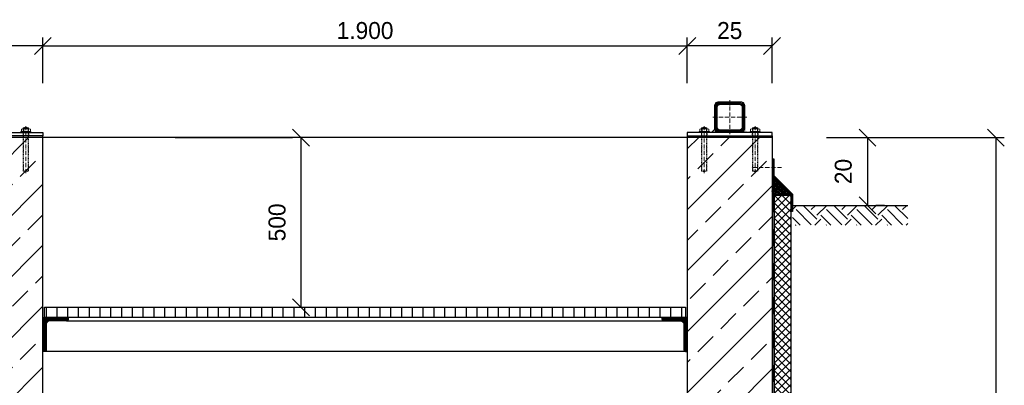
# Model space of a CAD drawing. Header units: millimetres. Extents: x -61498 to 746175, y -1322 to 24596.
# Tile 21 of 37: x 29349 to 32252, y 5777 to 6854. Entities that reach past the tile are written whole.
import ezdxf

# ---------------------------------------------------------------- set-up
doc = ezdxf.new("R2010")
doc.units = ezdxf.units.MM
doc.linetypes.add('ACAD_ISO10W100', pattern=[18, 12, -3, 0, -3])
doc.linetypes.add('JIS_02_1.0', pattern=[2, 1, -1])
doc.layers.add('Bemaßung', color=7, linetype='Continuous', lineweight=9)
doc.dimstyles.new('DIN', dxfattribs={"dimtxt": 2.5, "dimasz": 2.5, "dimexe": 1.25, "dimexo": 0.625, "dimtad": 1, "dimtih": 1, "dimdec": 4, "dimdsep": 46, "dimlunit": 6, "dimtxsty": 'Standard', "dimcen": 2.5, "dimadec": 0, "dimazin": 0, "dimtfac": 1, "dimtdec": 4, "dimtmove": 0, "dimatfit": 3, "dimfxl": 0, "dimtvp": 1, "dimtolj": 1, "dimtzin": 0, "dimarcsym": 0})

# ---------------------------------------------------------------- blocks, each defined once
blk = doc.blocks.new('_Oblique')
at = {"color": 0, "linetype": 'ByBlock', "lineweight": -2}
blk.add_line((-0.5, -0.5), (0.5, 0.5), dxfattribs=at)
blk = doc.blocks.new('*D89')
at = {"layer": 'Bemaßung', "color": 0, "lineweight": -2, "transparency": 16777216}
for p, q in [((31817.6, 6507.2), (32252.2, 6507.2)), ((32227.2, 6507.2), (32227.2, 4707.2)), ((31817.6, 4707.2), (32252.2, 4707.2))]:
    blk.add_line(p, q, dxfattribs=at)
at = {"layer": 'DEFPOINTS', "color": 0, "transparency": 16777216}
for p in [(31317.6, 6507.2), (31317.6, 4707.2), (32227.2, 4707.2)]:
    blk.add_point(p, dxfattribs=at)
at = {"layer": 'Bemaßung', "color": 0, "lineweight": -2, "transparency": 16777216, "xscale": 50, "yscale": 50, "zscale": 50}
for p, rotation in [((32227.2, 6507.2), 90), ((32227.2, 4707.2), 270)]:
    blk.add_blockref('_Oblique', p, dxfattribs=dict(at, rotation=rotation))
at = {"layer": 'Bemaßung', "color": 0, "transparency": 16777216, "insert": (32151.5, 5607.2), "char_height": 50, "attachment_point": 5, "rotation": 90}
blk.add_mtext('\\A1;1.80', dxfattribs=at)
blk = doc.blocks.new('*D90')
at = {"layer": 'Bemaßung', "color": 0, "lineweight": -2, "transparency": 16777216}
for p, q in [((31727.6, 6507.2), (31873.9, 6507.2)), ((31848.9, 6507.2), (31848.9, 6307.2)), ((31898.6, 6307.2), (31873.9, 6307.2))]:
    blk.add_line(p, q, dxfattribs=at)
at = {"layer": 'DEFPOINTS', "color": 0, "transparency": 16777216}
for p in [(31567.6, 6507.2), (31738.6, 6307.2), (31848.9, 6307.2)]:
    blk.add_point(p, dxfattribs=at)
at = {"layer": 'Bemaßung', "color": 0, "lineweight": -2, "transparency": 16777216, "xscale": 50, "yscale": 50, "zscale": 50}
for p, rotation in [((31848.9, 6507.2), 90), ((31848.9, 6307.2), 270)]:
    blk.add_blockref('_Oblique', p, dxfattribs=dict(at, rotation=rotation))
at = {"layer": 'Bemaßung', "color": 0, "transparency": 16777216, "insert": (31777.6, 6407.2), "char_height": 50, "attachment_point": 5, "rotation": 90}
blk.add_mtext('\\A1;20', dxfattribs=at)
blk = doc.blocks.new('*D127')
at = {"layer": 'Bemaßung', "color": 0, "lineweight": -2, "transparency": 16777216}
for p, q in [((29807.6, 6507.2), (30153.6, 6507.2)), ((30178.6, 6507.2), (30178.6, 6007.2)), ((29807.6, 6007.2), (30153.6, 6007.2))]:
    blk.add_line(p, q, dxfattribs=at)
at = {"layer": 'DEFPOINTS', "color": 0, "transparency": 16777216}
for p in [(30207.6, 6507.2), (30178.6, 6007.2), (30207.6, 6007.2)]:
    blk.add_point(p, dxfattribs=at)
at = {"layer": 'Bemaßung', "color": 0, "lineweight": -2, "transparency": 16777216, "xscale": 50, "yscale": 50, "zscale": 50}
for p, rotation in [((30178.6, 6507.2), 90), ((30178.6, 6007.2), 270)]:
    blk.add_blockref('_Oblique', p, dxfattribs=dict(at, rotation=rotation))
at = {"layer": 'Bemaßung', "color": 0, "transparency": 16777216, "insert": (30108.3, 6257.2), "char_height": 50, "attachment_point": 5, "rotation": 90}
blk.add_mtext('\\A1;500', dxfattribs=at)
blk = doc.blocks.new('*D251')
at = {"layer": 'Bemaßung', "color": 0, "lineweight": -2, "transparency": 16777216}
for p, q in [((29167.6, 6667.2), (29167.6, 6802.1)), ((29417.6, 6667.2), (29417.6, 6802.1)), ((29417.6, 6777.1), (29167.6, 6777.1))]:
    blk.add_line(p, q, dxfattribs=at)
at = {"layer": 'DEFPOINTS', "color": 0, "transparency": 16777216}
for p in [(29167.6, 6777.1), (29167.6, 6507.2), (29417.6, 6507.2)]:
    blk.add_point(p, dxfattribs=at)
at = {"layer": 'Bemaßung', "color": 0, "lineweight": -2, "transparency": 16777216, "xscale": 50, "yscale": 50, "zscale": 50, "rotation": 180}
blk.add_blockref('_Oblique', (29167.6, 6777.1), dxfattribs=at)
at = {"layer": 'Bemaßung', "color": 0, "lineweight": -2, "transparency": 16777216, "xscale": 50, "yscale": 50, "zscale": 50}
blk.add_blockref('_Oblique', (29417.6, 6777.1), dxfattribs=at)
at = {"layer": 'Bemaßung', "color": 0, "transparency": 16777216, "insert": (29292.6, 6822.1), "char_height": 50, "attachment_point": 5}
blk.add_mtext('\\A1;25', dxfattribs=at)
blk = doc.blocks.new('*D252')
at = {"layer": 'Bemaßung', "color": 0, "lineweight": -2, "transparency": 16777216}
for p, q in [((31317.6, 6667.2), (31317.6, 6802.1)), ((31567.6, 6667.2), (31567.6, 6802.1)), ((31567.6, 6777.1), (31317.6, 6777.1))]:
    blk.add_line(p, q, dxfattribs=at)
at = {"layer": 'DEFPOINTS', "color": 0, "transparency": 16777216}
for p in [(31317.6, 6777.1), (31317.6, 6507.2), (31567.6, 6507.2)]:
    blk.add_point(p, dxfattribs=at)
at = {"layer": 'Bemaßung', "color": 0, "lineweight": -2, "transparency": 16777216, "xscale": 50, "yscale": 50, "zscale": 50, "rotation": 180}
blk.add_blockref('_Oblique', (31317.6, 6777.1), dxfattribs=at)
at = {"layer": 'Bemaßung', "color": 0, "lineweight": -2, "transparency": 16777216, "xscale": 50, "yscale": 50, "zscale": 50}
blk.add_blockref('_Oblique', (31567.6, 6777.1), dxfattribs=at)
at = {"layer": 'Bemaßung', "color": 0, "transparency": 16777216, "insert": (31442.6, 6822.1), "char_height": 50, "attachment_point": 5}
blk.add_mtext('\\A1;25', dxfattribs=at)
blk = doc.blocks.new('*D253')
at = {"layer": 'Bemaßung', "color": 0, "lineweight": -2, "transparency": 16777216}
for p, q in [((29417.6, 6667.2), (29417.6, 6802.1)), ((31317.6, 6667.2), (31317.6, 6802.1)), ((29417.6, 6777.1), (31317.6, 6777.1))]:
    blk.add_line(p, q, dxfattribs=at)
at = {"layer": 'DEFPOINTS', "color": 0, "transparency": 16777216}
for p in [(31317.6, 6777.1), (29417.6, 6507.2), (31317.6, 6507.2)]:
    blk.add_point(p, dxfattribs=at)
at = {"layer": 'Bemaßung', "color": 0, "lineweight": -2, "transparency": 16777216, "xscale": 50, "yscale": 50, "zscale": 50, "rotation": 180}
blk.add_blockref('_Oblique', (29417.6, 6777.1), dxfattribs=at)
at = {"layer": 'Bemaßung', "color": 0, "lineweight": -2, "transparency": 16777216, "xscale": 50, "yscale": 50, "zscale": 50}
blk.add_blockref('_Oblique', (31317.6, 6777.1), dxfattribs=at)
at = {"layer": 'Bemaßung', "color": 0, "transparency": 16777216, "insert": (30367.6, 6822.1), "char_height": 50, "attachment_point": 5}
blk.add_mtext('\\A1;1.900', dxfattribs=at)

msp = doc.modelspace()

# ---------------------------------------------------------------- hatches: boundary and pattern name
at = {"lineweight": 5}
h = msp.add_hatch(dxfattribs=at)
h.set_pattern_fill('ANSI31', color=0)
h.set_pattern_definition([(45, (-128105.7635, 45837.7486), (-2.24506403, 2.24506403), [])])
edge = h.paths.add_edge_path()
edge.add_line((31475.61511, 6612.15574), (31409.61511, 6612.15574))
edge.add_arc((31409.61511, 6600.15574), 12, 90, 180)
edge.add_line((31397.61511, 6600.15574), (31397.61511, 6534.15574))
edge.add_arc((31409.61511, 6534.15574), 12, 180, 270)
edge.add_line((31409.61511, 6522.15574), (31475.61511, 6522.15574))
edge.add_arc((31475.61511, 6534.15574), 12, 270, 360)
edge.add_line((31487.61511, 6534.15574), (31487.61511, 6600.15574))
edge.add_arc((31475.61511, 6600.15574), 12, 0, 90)
edge = h.paths.add_edge_path(flags=16)
edge.add_arc((31471.61511, 6538.15574), 8, 270, 360)
edge.add_line((31479.61511, 6538.15574), (31479.61511, 6596.15574))
edge.add_arc((31471.61511, 6596.15574), 8, 0, 90)
edge.add_line((31471.61511, 6604.15574), (31413.61511, 6604.15574))
edge.add_arc((31413.61511, 6596.15574), 8, 90, 180)
edge.add_line((31405.61511, 6596.15574), (31405.61511, 6538.15574))
edge.add_arc((31413.61511, 6538.15574), 8, 180, 270)
edge.add_line((31413.61511, 6530.15574), (31471.61511, 6530.15574))
at = {"lineweight": 0}
h = msp.add_hatch(dxfattribs=at)
h.set_pattern_fill('ANSI33', color=256, scale=20)
h.set_pattern_definition([(45, (17474.13, 5382.16), (-89.8026, 89.8026), []), (45, (17563.94, 5382.16), (-89.8026, 89.8026), [63.5, -31.75])])
h.paths.add_polyline_path([(31567.61511, 6507.15574), (31317.61511, 6507.15574), (31317.61511, 4707.15574), (30642.61511, 4707.15574), (30642.61511, 4507.15574), (30092.61511, 4507.15574), (30092.61511, 4707.15574), (29417.61511, 4707.15574), (29417.61511, 6507.15574), (29167.61511, 6507.15574), (29167.61511, 4257.15574), (31567.61511, 4257.15574)])
h = msp.add_hatch(color=0)
h.dxf.hatch_style = 1
h.paths.add_polyline_path([(31398.03707, 6531.00154), (31389.19128, 6522.15574), (31409.61511, 6522.15574, -0.338290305)])
h.paths.add_polyline_path([(31487.19315, 6531.00154, -0.338290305), (31475.61511, 6522.15574), (31496.03894, 6522.15574)])
at = {"lineweight": 5}
h = msp.add_hatch(dxfattribs=at)
h.set_pattern_fill('ANSI36', color=256, angle=90)
h.set_pattern_definition([(135, (28139.615, 6365.1557), (-6.173926, 1.683798), [7.9375, -1.5875, 0, -1.5875])])
h.paths.add_polyline_path([(31567.61511, 6393.15574), (31623.61511, 6337.15574), (31573.61511, 6337.15574), (31567.61511, 6337.15574)])
h = msp.add_hatch(dxfattribs=at)
h.set_pattern_fill('ANSI37', color=256, scale=5)
h.set_pattern_definition([(45, (29867.615, 5326.906), (-11.22532, 11.22532), []), (135, (29867.615, 5326.906), (-11.22532, -11.22532), [])])
h.paths.add_polyline_path([(31623.61511, 6337.15574), (31573.61511, 6337.15574), (31573.61511, 4307.15574), (31623.61511, 4307.15574)])
h = msp.add_hatch()
h.set_pattern_fill('EARTH', color=256, scale=10, angle=45)
h.set_pattern_definition([(45, (16074.134, 6278.02), (7e-15, 89.80256), [63.5, -63.5]), (45, (16057.296, 6294.856), (7e-15, 89.80256), [63.5, -63.5]), (45, (16040.46, 6311.694), (7e-15, 89.80256), [63.5, -63.5]), (135, (16040.46, 6322.92), (-89.80256, 7e-15), [63.5, -63.5]), (135, (16057.296, 6339.76), (-89.80256, 7e-15), [63.5, -63.5]), (135, (16074.134, 6356.595), (-89.80256, 7e-15), [63.5, -63.5])])
h.paths.add_polyline_path([(31627.57254, 6248.88009), (31627.57254, 6307.15574), (31967.61511, 6307.15574), (31967.61511, 6248.88009)])
h = msp.add_hatch()
h.set_pattern_fill('ANSI31', color=256, scale=10, angle=45)
h.set_pattern_definition([(90, (-68711.378, 44326.933), (-31.75, 5e-15), [])])
h.paths.add_polyline_path([(31312.61511, 5977.15574), (29422.61511, 5977.15574), (29422.61511, 6007.15574), (31312.61511, 6007.15574)])
at = {"lineweight": 9}
h = msp.add_hatch(dxfattribs=at)
h.set_pattern_fill('ANSI31', color=256)
h.set_pattern_definition([(45, (-67111.378, 44326.9335), (-2.24506403, 2.24506403), [])])
edge = h.paths.add_edge_path()
edge.add_line((29417.61511, 5877.15574), (29417.61511, 5977.15574))
edge.add_line((29417.61511, 5977.15574), (29492.61511, 5977.15574))
edge.add_line((29492.61511, 5977.15574), (29492.61511, 5972.15574))
edge.add_arc((29487.61511, 5972.15574), 5, 270, 360, ccw=False)
edge.add_line((29487.61511, 5967.15574), (29437.61511, 5967.15574))
edge.add_arc((29437.61511, 5957.15574), 10, 450, 540)
edge.add_line((29427.61511, 5957.15574), (29427.61511, 5882.15574))
edge.add_arc((29422.61511, 5882.15574), 5, 270, 360, ccw=False)
edge.add_line((29422.61511, 5877.15574), (29417.61511, 5877.15574))
h = msp.add_hatch(dxfattribs=at)
h.set_pattern_fill('ANSI31', color=256)
h.set_pattern_definition([(45, (-67711.378, 44326.9335), (-2.24506403, 2.24506403), [])])
edge = h.paths.add_edge_path()
edge.add_line((31317.61511, 5877.15574), (31317.61511, 5977.15574))
edge.add_line((31317.61511, 5977.15574), (31242.61511, 5977.15574))
edge.add_line((31242.61511, 5977.15574), (31242.61511, 5972.15574))
edge.add_arc((31247.61511, 5972.15574), 5, 540, 630)
edge.add_line((31247.61511, 5967.15574), (31297.61511, 5967.15574))
edge.add_arc((31297.61511, 5957.15574), 10, 360, 450, ccw=False)
edge.add_line((31307.61511, 5957.15574), (31307.61511, 5882.15574))
edge.add_arc((31312.61511, 5882.15574), 5, 540, 630)
edge.add_line((31312.61511, 5877.15574), (31317.61511, 5877.15574))

# ---------------------------------------------------------------- linework, layer by layer
at = {"linetype": 'ACAD_ISO10W100', "lineweight": 5}
for p, q in [((31442.61511, 6617.15574), (31442.61511, 6517.15574)), ((31392.61511, 6567.15574), (31492.61511, 6567.15574)), ((29367.61511, 6402.15574), (29367.61511, 6540.21674)), ((31367.61511, 6402.15574), (31367.61511, 6540.21674)), ((31517.61511, 6402.15574), (31517.61511, 6540.21674)), ((31595.70315, 6419.38498), (31508.19209, 6419.38498))]:
    msp.add_line(p, q, dxfattribs=at)
at = {"linetype": 'Continuous', "lineweight": 9}
for p, q in [((29354.21511, 6526.15574), (29354.21511, 6532.15574)), ((29377.55091, 6533.15574), (29357.67931, 6533.15574)), ((29375.61511, 6535.65574), (29359.61511, 6535.65574)), ((29359.61511, 6535.65574), (29359.61511, 6533.15574)), ((29360.84011, 6536.09084), (29360.84011, 6533.15574)), ((29361.14331, 6526.15574), (29361.14331, 6532.15574)), ((29374.08691, 6526.15574), (29374.08691, 6532.15574)), ((29374.39011, 6536.09084), (29374.39011, 6533.15574)), ((29375.61511, 6535.65574), (29375.61511, 6533.15574)), ((29381.01511, 6526.15574), (29381.01511, 6532.15574)), ((31354.21511, 6526.15574), (31354.21511, 6532.15574)), ((31357.67931, 6533.15574), (31377.55091, 6533.15574)), ((31359.61511, 6535.65574), (31375.61511, 6535.65574)), ((31359.61511, 6535.65574), (31359.61511, 6533.15574)), ((31360.84011, 6536.09084), (31360.84011, 6533.15574)), ((31361.14331, 6526.15574), (31361.14331, 6532.15574)), ((31374.08691, 6526.15574), (31374.08691, 6532.15574)), ((31374.39011, 6536.09084), (31374.39011, 6533.15574)), ((31375.61511, 6535.65574), (31375.61511, 6533.15574)), ((31381.01511, 6526.15574), (31381.01511, 6532.15574)), ((31504.21511, 6526.15574), (31504.21511, 6532.15574)), ((31527.55091, 6533.15574), (31507.67931, 6533.15574)), ((31525.61511, 6535.65574), (31509.61511, 6535.65574)), ((31509.61511, 6535.65574), (31509.61511, 6533.15574)), ((31510.84011, 6536.09084), (31510.84011, 6533.15574)), ((31511.14331, 6526.15574), (31511.14331, 6532.15574)), ((31524.08691, 6526.15574), (31524.08691, 6532.15574)), ((31524.39011, 6536.09084), (31524.39011, 6533.15574)), ((31525.61511, 6535.65574), (31525.61511, 6533.15574)), ((31531.01511, 6526.15574), (31531.01511, 6532.15574)), ((29382.61511, 6525.15574), (29352.61511, 6525.15574)), ((29352.61511, 6522.15574), (29352.61511, 6525.15574)), ((29382.61511, 6522.15574), (29382.61511, 6525.15574)), ((31352.61511, 6522.15574), (31352.61511, 6525.15574)), ((31352.61511, 6525.15574), (31382.61511, 6525.15574)), ((31382.61511, 6522.15574), (31382.61511, 6525.15574)), ((31532.61511, 6525.15574), (31502.61511, 6525.15574)), ((31502.61511, 6522.15574), (31502.61511, 6525.15574)), ((31532.61511, 6522.15574), (31532.61511, 6525.15574))]:
    msp.add_line(p, q, dxfattribs=at)
at = {"linetype": 'JIS_02_1.0', "lineweight": 5, "ltscale": 2}
for p, q in [((29359.61511, 6408.65574), (29359.61511, 6535.65574)), ((29360.84011, 6408.22068), (29360.84011, 6533.15574)), ((29374.39011, 6408.22068), (29374.39011, 6533.15574)), ((29375.61511, 6408.65574), (29375.61511, 6535.65574)), ((31359.61511, 6408.65574), (31359.61511, 6535.65574)), ((31360.84011, 6408.22068), (31360.84011, 6533.15574)), ((31374.39011, 6408.22068), (31374.39011, 6533.15574)), ((31375.61511, 6408.65574), (31375.61511, 6535.65574)), ((31509.61511, 6408.65574), (31509.61511, 6535.65574)), ((31510.84011, 6408.22068), (31510.84011, 6533.15574)), ((31524.39011, 6408.22068), (31524.39011, 6533.15574)), ((31525.61511, 6408.65574), (31525.61511, 6535.65574)), ((29359.11511, 6507.15574), (29359.11511, 6525.15574)), ((29376.11511, 6507.15574), (29376.11511, 6525.15574)), ((31359.11511, 6507.15574), (31359.11511, 6525.15574)), ((31376.11511, 6507.15574), (31376.11511, 6525.15574)), ((31509.11511, 6507.15574), (31509.11511, 6525.15574)), ((31526.11511, 6507.15574), (31526.11511, 6525.15574)), ((29375.61511, 6408.65574), (29359.61511, 6408.65574)), ((31359.61511, 6408.65574), (31375.61511, 6408.65574)), ((31525.61511, 6408.65574), (31509.61511, 6408.65574))]:
    msp.add_line(p, q, dxfattribs=at)
for p, q in [((29417.61511, 6507.15574), (29167.61511, 6507.15574)), ((29417.61511, 4707.15574), (29417.61511, 6512.15574)), ((31317.61511, 6507.15574), (29417.61511, 6507.15574)), ((31317.61511, 6512.15574), (31317.61511, 4707.15574)), ((31567.61511, 6507.15574), (31317.61511, 6507.15574)), ((31398.03707, 6531.00154), (31389.19128, 6522.15574)), ((31567.61511, 6512.15574), (31567.61511, 4257.15574)), ((31623.61511, 6337.15574), (31567.61511, 6393.15574)), ((31567.61511, 6337.15574), (31613.61511, 6337.15574)), ((31573.61511, 4257.15574), (31573.61511, 6327.65574)), ((31627.57254, 6307.15574), (31967.61511, 6307.15574)), ((29487.61511, 5967.15574), (31297.61511, 5967.15574)), ((31312.61511, 5877.15574), (29422.61511, 5877.15574))]:
    msp.add_line(p, q)
at = {"linetype": 'JIS_02_1.0', "lineweight": 25, "ltscale": 50}
msp.add_line((31570.61511, 6337.15574), (31570.61511, 4257.15574), dxfattribs=at)
at = {"lineweight": 9}
for points in [[(31475.61511, 6612.15574), (31409.61511, 6612.15574, 0.4142135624), (31397.61511, 6600.15574), (31397.61511, 6534.15574, 0.4142135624), (31409.61511, 6522.15574), (31475.61511, 6522.15574, 0.4142135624), (31487.61511, 6534.15574), (31487.61511, 6600.15574, 0.4142135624)], [(31471.61511, 6530.15574, 0.4142135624), (31479.61511, 6538.15574), (31479.61511, 6596.15574, 0.4142135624), (31471.61511, 6604.15574), (31413.61511, 6604.15574, 0.4142135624), (31405.61511, 6596.15574), (31405.61511, 6538.15574, 0.4142135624), (31413.61511, 6530.15574)]]:
    msp.add_lwpolyline(points, format="xyb", close=True, dxfattribs=at)
for points in [[(29417.61511, 6512.15574), (29167.61511, 6512.15574), (29167.61511, 6522.15574), (29417.61511, 6522.15574)], [(31317.61511, 6512.15574), (31567.61511, 6512.15574), (31567.61511, 6522.15574), (31317.61511, 6522.15574)], [(31625.57254, 6289.27251), (31625.57254, 6339.27251), (31570.46006, 6394.38498), (31570.46006, 6444.38498), (31572.46006, 6444.38498), (31572.46006, 6395.21341), (31627.57254, 6340.10093), (31627.57254, 6289.27251)], [(31623.61511, 6337.15574), (31573.61511, 6337.15574), (31573.61511, 4307.15574), (31623.61511, 4307.15574)], [(31312.61511, 5977.15574), (29422.61511, 5977.15574), (29422.61511, 6007.15574), (31312.61511, 6007.15574)]]:
    msp.add_lwpolyline(points, close=True)
for points in [[(29417.61511, 5877.15574), (29417.61511, 5977.15574), (29492.61511, 5977.15574), (29492.61511, 5972.15574, -0.4142135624), (29487.61511, 5967.15574), (29437.61511, 5967.15574, 0.4142135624), (29427.61511, 5957.15574), (29427.61511, 5882.15574, -0.4142135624), (29422.61511, 5877.15574)], [(31317.61511, 5877.15574), (31317.61511, 5977.15574), (31242.61511, 5977.15574), (31242.61511, 5972.15574, 0.4142135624), (31247.61511, 5967.15574), (31297.61511, 5967.15574, -0.4142135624), (31307.61511, 5957.15574), (31307.61511, 5882.15574, 0.4142135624), (31312.61511, 5877.15574)]]:
    msp.add_lwpolyline(points, format="xyb", close=True)
at = {"linetype": 'Continuous', "lineweight": 9}
for centre, radius, start, end in [((29357.67921, 6526.65575), 6.49999, 57.79575833, 122.20424167), ((29367.61511, 6515.07241), 22.08333, 68.76068889, 111.23931111), ((29367.61511, 6511.71365), 21.4421, 72.43264167, 107.56735833), ((29377.55101, 6526.65575), 6.49999, 57.79575833, 122.20424167), ((31357.67921, 6526.65575), 6.49999, 57.79575833, 122.20424167), ((31367.61511, 6515.07241), 22.08333, 68.76068889, 111.23931111), ((31367.61511, 6511.71365), 21.4421, 72.43264167, 107.56735833), ((31377.55101, 6526.65575), 6.49999, 57.79575833, 122.20424167), ((31507.67921, 6526.65575), 6.49999, 57.79575833, 122.20424167), ((31517.61511, 6515.07241), 22.08333, 68.76068889, 111.23931111), ((31517.61511, 6511.71365), 21.4421, 72.43264167, 107.56735833), ((31527.55101, 6526.65575), 6.49999, 57.79575833, 122.20424167), ((29357.67921, 6531.65574), 6.49999, 237.79575833, 302.20424167), ((29367.61511, 6546.59784), 21.4421, 252.43264167, 287.56735833), ((29377.55101, 6531.65574), 6.49999, 237.79575833, 302.20424167), ((31357.67921, 6531.65574), 6.49999, 237.79575833, 302.20424167), ((31367.61511, 6546.59784), 21.4421, 252.43264167, 287.56735833), ((31377.55101, 6531.65574), 6.49999, 237.79575833, 302.20424167), ((31507.67921, 6531.65574), 6.49999, 237.79575833, 302.20424167), ((31517.61511, 6546.59784), 21.4421, 252.43264167, 287.56735833), ((31527.55101, 6531.65574), 6.49999, 237.79575833, 302.20424167)]:
    msp.add_arc(centre, radius, start, end, dxfattribs=at)
at = {"linetype": 'JIS_02_1.0', "lineweight": 5, "ltscale": 2}
for centre in [(29367.61511, 6429.23908), (31367.61511, 6429.23908), (31517.61511, 6429.23908)]:
    msp.add_arc(centre, 22.08333, 248.76068889, 291.23931111, dxfattribs=at)

# ---------------------------------------------------------------- dimensions: what is measured, and where the dimension line sits
at = {"layer": 'Bemaßung'}
for base, p1, p2, picture, middle in [((29167.61511, 6777.12754), (29417.61511, 6507.15574), (29167.61511, 6507.15574), '*D251', (29292.61511, 6822.12754)), ((31317.61511, 6777.12754), (31567.61511, 6507.15574), (31317.61511, 6507.15574), '*D252', (31442.61511, 6822.12754))]:
    dim = msp.add_linear_dim(base=base, p1=p1, p2=p2, text='25', dimstyle='DIN', override={"dimscale": 20, "dimexo": 8, "dimgap": 1, "dimblk1": 'Oblique', "dimblk2": 'Oblique', "dimsah": 1, "dimtmove": 2}, dxfattribs=at)
    dim.commit()
    dim.dimension.update_dxf_attribs({"geometry": picture, "text_midpoint": middle})
dim = msp.add_linear_dim(base=(31317.61511, 6777.12754), p1=(29417.61511, 6507.15574), p2=(31317.61511, 6507.15574), dimstyle='DIN', override={"dimscale": 20, "dimexo": 8, "dimgap": 1, "dimblk1": 'Oblique', "dimblk2": 'Oblique', "dimsah": 1, "dimtmove": 2}, dxfattribs=at)
dim.commit()
dim.dimension.update_dxf_attribs({"geometry": '*D253', "text_midpoint": (30367.61511, 6822.12754)})
dim = msp.add_linear_dim(base=(30178.59554, 6007.15574), p1=(30207.55576, 6507.15574), p2=(30207.55576, 6007.15574), angle=90, dimstyle='DIN', override={"dimscale": 20, "dimexo": 20, "dimgap": 1, "dimblk1": 'Oblique', "dimblk2": 'Oblique', "dimsah": 1, "dimtmove": 2}, dxfattribs=at)
dim.commit()
dim.dimension.update_dxf_attribs({"geometry": '*D127', "text_midpoint": (30108.27037, 6257.15574), "dimtype": 160})
for base, p1, p2, text, override, picture, middle in [((32227.18923, 4707.15574), (31317.61511, 6507.15574), (31317.61511, 4707.15574), '1.80', {"dimscale": 20, "dimexo": 25, "dimgap": 1, "dimblk1": 'Oblique', "dimblk2": 'Oblique', "dimsah": 1, "dimtmove": 2}, '*D89', (32151.46876, 5607.15574)), ((31848.92761, 6307.15574), (31567.61511, 6507.15574), (31738.61511, 6307.15574), '20', {"dimscale": 20, "dimexo": 8, "dimgap": 1, "dimblk1": 'Oblique', "dimblk2": 'Oblique', "dimsah": 1, "dimtmove": 2}, '*D90', (31777.55864, 6407.15574))]:
    dim = msp.add_linear_dim(base=base, p1=p1, p2=p2, angle=90, text=text, dimstyle='DIN', override=override, dxfattribs=at)
    dim.commit()
    dim.dimension.update_dxf_attribs({"geometry": picture, "text_midpoint": middle, "dimtype": 160})

doc.saveas('drawing.dxf')
